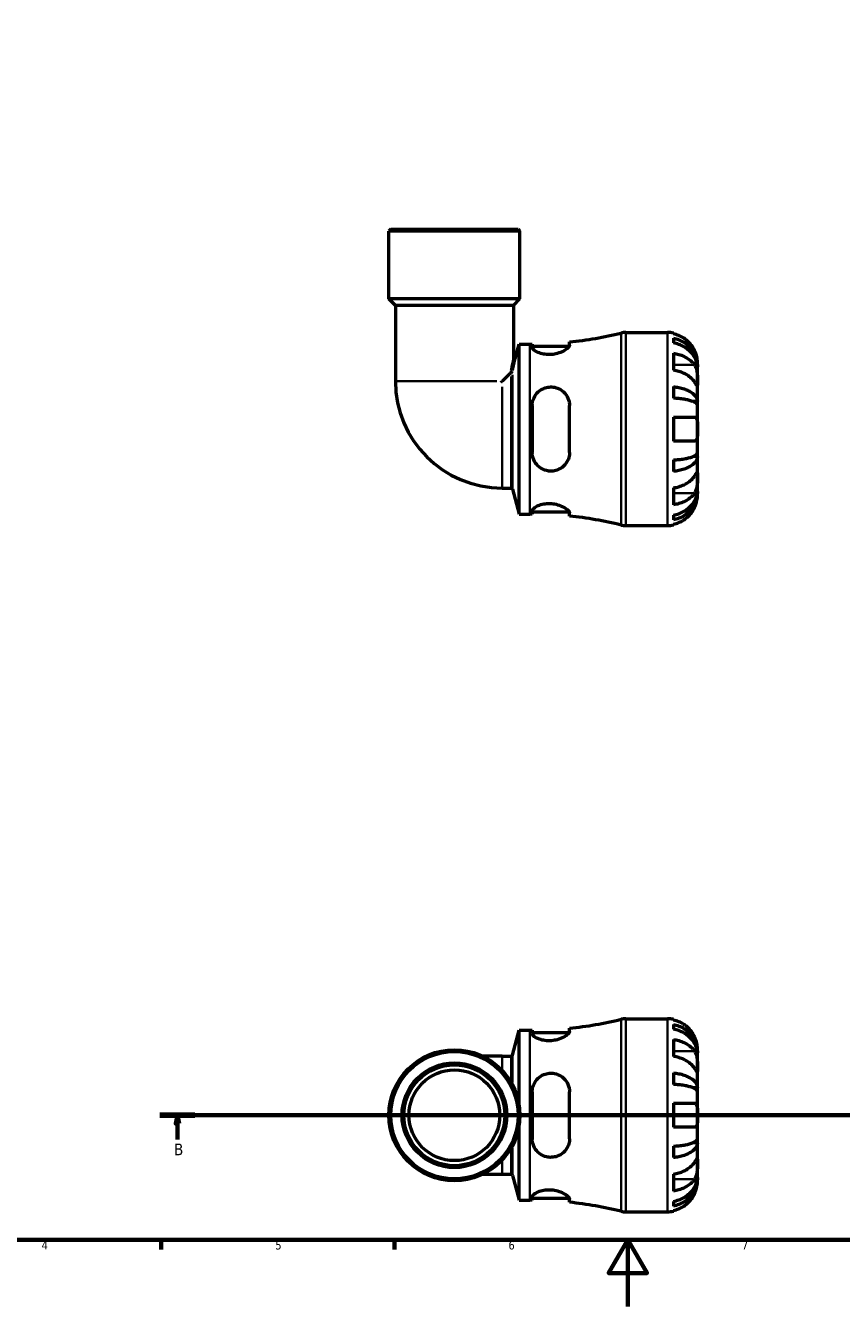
# Model space of a CAD drawing. Header units: millimetres. Extents: x 0 to 905, y 0 to 769.
# Tile 2 of 5: x 240 to 485, y 0 to 385. Entities that reach past the tile are written whole.
import ezdxf

# ---------------------------------------------------------------- set-up
doc = ezdxf.new("R2010")
doc.units = ezdxf.units.MM
doc.linetypes.add('CHAIN', pattern=[0.7087, 0.4724, -0.0591, 0.1181, -0.0591])
for name, color, linetype, lineweight in [('Border (ISO)', 7, 'Continuous', 70), ('Section Line (ISO)', 7, 'CHAIN', 70), ('Visible (ISO)', 7, 'Continuous', 50), ('Visible Narrow (ISO)', 7, 'Continuous', 35)]:
    doc.layers.add(name, color=color, linetype=linetype, lineweight=lineweight)
doc.styles.add('Label Text (ISO)', font='tahoma.ttf')
doc.styles.add('Note Text (ISO)', font='tahoma.ttf')

# ---------------------------------------------------------------- blocks, each defined once
blk = doc.blocks.new('Borders Default Border')
at = {"layer": 'Border (ISO)'}
for p, q in [((280.33, 20), (280.33, 17.1)), ((350.42, 20), (350.42, 17.1))]:
    blk.add_line(p, q, dxfattribs=at)
at = {"layer": 'Border (ISO)', "flags": 128}
for points in [[(20, 20), (20, 574), (821, 574), (821, 20), (20, 20)], [(420.5, 0), (420.5, 20), (414.73, 10), (426.27, 10), (420.5, 20)]]:
    blk.add_lwpolyline(points, dxfattribs=at)
at = {"layer": 'Border (ISO)', "color": 232, "true_color": 0xca0064, "char_height": 2.5, "attachment_point": 7, "style": 'Note Text (ISO)'}
for s, insert in [('4', (244.42, 17.1)), ('5', (314.64, 17.05)), ('6', (384.66, 17.05)), ('7', (454.77, 17.1))]:
    blk.add_mtext(s, dxfattribs=dict(at, insert=insert))
blk = doc.blocks.new('2dTransSection0')
at = {"layer": 'Section Line (ISO)', "linetype": 'CHAIN'}
blk.add_line((279.98, 57.4), (629.12, 57.4), dxfattribs=at)
at = {"layer": 'Section Line (ISO)', "linetype": 'Continuous', "lineweight": 140}
for p, q in [((279.98, 57.4), (290.5, 57.4)), ((618.59, 57.4), (629.12, 57.4))]:
    blk.add_line(p, q, dxfattribs=at)
at = {"layer": 'Section Line (ISO)', "linetype": 'Continuous'}
for p, q in [((285.24, 57.4), (284.74, 54.9)), ((284.74, 54.9), (285.74, 54.9)), ((285.24, 54.9), (285.24, 57.4)), ((285.74, 54.9), (285.24, 57.4)), ((285.24, 50.14), (285.24, 54.9)), ((623.86, 57.4), (623.36, 54.9)), ((623.36, 54.9), (624.36, 54.9)), ((623.86, 54.9), (623.86, 57.4)), ((624.36, 54.9), (623.86, 57.4)), ((623.86, 50.14), (623.86, 54.9))]:
    blk.add_line(p, q, dxfattribs=at)
at = {"layer": 'Section Line (ISO)', "linetype": 'Continuous', "flags": 128}
for points in [[(285.74, 54.9), (285.24, 57.4), (284.74, 54.9), (285.74, 54.9)], [(624.36, 54.9), (623.86, 57.4), (623.36, 54.9), (624.36, 54.9)]]:
    blk.add_lwpolyline(points, dxfattribs=at)
at = {"layer": 'Section Line (ISO)'}
for points in [[(285.74, 54.9), (285.24, 57.4), (284.74, 54.9), (285.74, 54.9)], [(624.36, 54.9), (623.86, 57.4), (623.36, 54.9), (624.36, 54.9)]]:
    blk.add_solid(points, dxfattribs=at)
at = {"layer": 'Section Line (ISO)', "char_height": 3.5, "attachment_point": 7, "style": 'Label Text (ISO)'}
for insert in [(284.17, 45.4), (622.79, 45.4)]:
    blk.add_mtext('B', dxfattribs=dict(at, insert=insert))

msp = doc.modelspace()

# ---------------------------------------------------------------- linework, layer by layer
at = {"layer": 'Visible (ISO)'}
for p, q in [((349.303, 323.491), (348.723, 322.911)), ((349.303, 323.491), (387.521, 323.491)), ((387.521, 323.491), (388.101, 322.911)), ((388.101, 322.911), (348.723, 322.911)), ((348.723, 302.591), (348.723, 322.911)), ((388.101, 302.591), (388.101, 322.911)), ((388.101, 302.591), (348.723, 302.591)), ((350.691, 300.622), (348.723, 302.591)), ((350.691, 300.622), (350.691, 277.873)), ((386.132, 300.622), (350.691, 300.622)), ((386.132, 300.622), (388.101, 302.591)), ((386.132, 300.622), (386.132, 284.684)), ((419.861, 292.491), (432.412, 292.491)), ((386.702, 284.609), (387.882, 289.011)), ((387.882, 237.971), (387.882, 289.011)), ((387.882, 289.011), (391.062, 289.011)), ((391.802, 289.014), (391.802, 288.024)), ((403.002, 288.666), (403.002, 289.632)), ((434.212, 292.309), (434.212, 292.084)), ((434.212, 290.776), (434.212, 289.343)), ((391.802, 288.371), (402.92, 288.371)), ((434.212, 286.255), (434.212, 281.164)), ((441.412, 282.204), (441.394, 282.204)), ((441.412, 282.204), (441.412, 283.491)), ((441.412, 281.714), (441.412, 282.204)), ((441.412, 277.633), (441.412, 281.714)), ((441.412, 271.732), (441.412, 277.633)), ((434.212, 276.226), (434.212, 272.767)), ((391.802, 270.531), (391.802, 256.451)), ((403.002, 256.451), (403.002, 270.531)), ((441.412, 271.732), (440.086, 271.732)), ((441.412, 270.55), (441.412, 271.732)), ((441.412, 263.491), (441.412, 270.55)), ((434.212, 267.091), (434.212, 259.891)), ((441.412, 256.433), (441.412, 263.491)), ((434.212, 254.216), (434.212, 250.757)), ((441.412, 255.25), (440.086, 255.25)), ((441.412, 255.25), (441.412, 256.433)), ((441.412, 249.349), (441.412, 255.25)), ((441.412, 245.268), (441.412, 249.349)), ((382.794, 245.771), (385.436, 245.771)), ((385.884, 245.427), (387.882, 237.971)), ((434.212, 245.819), (434.212, 240.728)), ((441.412, 244.778), (441.394, 244.778)), ((441.412, 244.778), (441.412, 245.268)), ((441.412, 243.491), (441.412, 244.778)), ((391.802, 238.959), (391.802, 237.969)), ((391.802, 238.611), (402.92, 238.611)), ((387.882, 237.971), (391.062, 237.971)), ((403.002, 237.35), (403.002, 238.316)), ((434.212, 237.639), (434.212, 236.207)), ((434.212, 234.899), (434.212, 234.673)), ((419.861, 234.491), (432.412, 234.491)), ((419.861, 86.401), (432.412, 86.401)), ((434.212, 86.219), (434.212, 85.993)), ((434.212, 84.686), (434.212, 83.253)), ((385.884, 75.465), (387.882, 82.921)), ((387.882, 60.33), (387.882, 82.921)), ((387.882, 82.921), (391.062, 82.921)), ((391.802, 82.923), (391.802, 81.933)), ((391.802, 82.281), (402.92, 82.281)), ((403.002, 82.576), (403.002, 83.542)), ((434.212, 80.164), (434.212, 75.073)), ((441.412, 76.114), (441.412, 77.401)), ((382.794, 75.121), (376.994, 75.121)), ((382.794, 75.121), (385.436, 75.121)), ((441.412, 76.114), (441.394, 76.114)), ((441.412, 75.624), (441.412, 76.114)), ((441.412, 71.543), (441.412, 75.624)), ((434.212, 70.136), (434.212, 66.676)), ((441.412, 65.642), (441.412, 71.543)), ((441.412, 65.642), (440.086, 65.642)), ((441.412, 64.459), (441.412, 65.642)), ((391.802, 64.441), (391.802, 50.361)), ((403.002, 50.361), (403.002, 64.441)), ((441.412, 57.401), (441.412, 64.459)), ((434.212, 61.001), (434.212, 53.801)), ((387.882, 31.881), (387.882, 54.471)), ((441.412, 50.342), (441.412, 57.401)), ((441.412, 49.16), (441.412, 50.342)), ((434.212, 48.126), (434.212, 44.666)), ((441.412, 49.16), (440.086, 49.16)), ((441.412, 43.259), (441.412, 49.16)), ((441.412, 39.178), (441.412, 43.259)), ((376.994, 39.681), (382.794, 39.681)), ((382.794, 39.681), (385.436, 39.681)), ((385.884, 39.337), (387.882, 31.881)), ((434.212, 39.729), (434.212, 34.637)), ((441.412, 38.688), (441.394, 38.688)), ((441.412, 38.688), (441.412, 39.178)), ((441.412, 37.401), (441.412, 38.688)), ((387.882, 31.881), (391.062, 31.881)), ((391.802, 32.869), (391.802, 31.879)), ((391.802, 32.521), (402.92, 32.521)), ((403.002, 31.26), (403.002, 32.226)), ((434.212, 31.549), (434.212, 30.116)), ((419.861, 28.401), (432.412, 28.401)), ((434.212, 28.809), (434.212, 28.583))]:
    msp.add_line(p, q, dxfattribs=at)
for radius in [19.689, 19.109, 15.726, 15.146, 13.631]:
    msp.add_circle((368.412, 57.401), radius, dxfattribs=at)
for centre, radius, start, end in [((419.861, 286.691), 5.8, 90, 103.77987), ((432.412, 283.491), 9, 78.46304, 90), ((391.062, 404.12), 115.109, 270, 270.36834), ((391.062, 404.12), 115.109, 275.95387, 283.77987), ((386.422, 284.684), 0.29, 180, 345), ((382.794, 277.873), 32.102, 180, 270), ((385.436, 245.307), 0.464, 15, 90), ((391.062, 122.862), 115.109, 89.63166, 90), ((391.062, 122.862), 115.109, 76.22013, 84.04613), ((419.861, 240.291), 5.8, 256.22013, 270), ((432.412, 243.491), 9, 270, 281.53696), ((391.062, 198.03), 115.109, 275.95387, 283.77987), ((419.861, 80.601), 5.8, 90, 103.77987), ((432.412, 77.401), 9, 78.46304, 90), ((391.062, 198.03), 115.109, 270, 270.36834), ((385.436, 75.585), 0.464, 270, 345), ((385.436, 39.217), 0.464, 15, 90), ((391.062, -83.228), 115.109, 89.63166, 90), ((391.062, -83.228), 115.109, 76.22013, 84.04613), ((419.861, 34.201), 5.8, 256.22013, 270), ((432.412, 37.401), 9, 270, 281.53696)]:
    msp.add_arc(centre, radius, start, end, dxfattribs=at)
for points, knots in [([(403.002, 288.666), (403.002, 288.599), (402.986, 288.526), (402.881, 288.263), (402.721, 288.053), (402.169, 287.533), (401.717, 287.214), (400.626, 286.637), (399.998, 286.376), (398.767, 286.036), (398.202, 285.93), (397.089, 285.832), (396.557, 285.833), (395.445, 285.933), (394.887, 286.045), (393.761, 286.382), (393.232, 286.622), (392.377, 287.142), (392.068, 287.422), (391.84, 287.799), (391.802, 287.916), (391.802, 288.024)], [-1.9511507, -1.9511507, -1.9511507, -1.9511507, -1.8755454, -1.8755454, -1.6942866, -1.6942866, -1.4507698, -1.4507698, -1.2196499, -1.2196499, -1.0440134, -1.0440134, -0.8830857, -0.8830857, -0.6976371, -0.6976371, -0.4683893, -0.4683893, -0.2241882, -0.2241882, -0.1063204, -0.1063204, -0.1063204, -0.1063204]), ([(440.536, 287.091), (440.353, 287.479), (440.134, 287.872), (439.548, 288.753), (439.156, 289.226), (438.37, 290.017), (437.903, 290.408), (436.896, 291.084), (436.357, 291.368), (435.347, 291.788), (434.786, 291.966), (434.212, 292.084)], [4.42788405, 4.42788405, 4.42788405, 4.42788405, 4.5512464, 4.5512464, 4.71913293, 4.71913293, 4.88586959, 4.88586959, 5.05260626, 5.05260626, 5.21400469, 5.21400469, 5.21400469, 5.21400469]), ([(434.212, 290.776), (434.789, 290.662), (435.353, 290.49), (436.365, 290.083), (436.904, 289.809), (437.911, 289.156), (438.378, 288.778), (439.164, 288.016), (439.555, 287.562), (440.228, 286.583), (440.511, 286.059), (440.938, 285.061), (441.12, 284.494), (441.357, 283.337), (441.412, 282.746), (441.412, 282.204)], [0.1707461, 0.1707461, 0.1707461, 0.1707461, 0.33284, 0.33284, 0.4994944, 0.4994944, 0.6661487, 0.6661487, 0.8332087, 0.8332087, 1.0002688, 1.0002688, 1.1679728, 1.1679728, 1.3356767, 1.3356767, 1.3356767, 1.3356767]), ([(441.412, 281.714), (441.412, 282.196), (441.357, 282.722), (441.12, 283.753), (440.938, 284.257), (440.511, 285.146), (440.228, 285.612), (439.555, 286.482), (439.164, 286.887), (438.378, 287.565), (437.911, 287.902), (436.904, 288.482), (436.365, 288.726), (435.353, 289.088), (434.789, 289.241), (434.212, 289.343)], [4.0142509, 4.0142509, 4.0142509, 4.0142509, 4.1819549, 4.1819549, 4.3496588, 4.3496588, 4.5167189, 4.5167189, 4.6837789, 4.6837789, 4.8504333, 4.8504333, 5.0170876, 5.0170876, 5.1791816, 5.1791816, 5.1791816, 5.1791816]), ([(434.212, 286.255), (434.786, 286.171), (435.347, 286.046), (436.357, 285.749), (436.896, 285.548), (437.903, 285.07), (438.37, 284.793), (439.156, 284.234), (439.548, 283.9), (440.134, 283.276), (440.353, 282.999), (440.536, 282.725)], [0.17075309, 0.17075309, 0.17075309, 0.17075309, 0.33215152, 0.33215152, 0.49888818, 0.49888818, 0.66562485, 0.66562485, 0.83351137, 0.83351137, 0.95687373, 0.95687373, 0.95687373, 0.95687373]), ([(441.412, 283.491), (441.412, 283.491), (441.412, 283.527), (441.41, 283.675), (441.407, 283.794), (441.38, 284.178), (441.349, 284.479), (441.235, 285.081), (441.173, 285.347), (441.04, 285.807), (440.981, 285.99), (440.854, 286.344), (440.788, 286.515), (440.66, 286.821), (440.599, 286.957), (440.536, 287.091)], [0, 0, 0, 0, 0.08783311, 0.08783311, 0.18435408, 0.18435408, 0.32279749, 0.32279749, 0.41754463, 0.41754463, 0.47774931, 0.47774931, 0.53276241, 0.53276241, 0.57681269, 0.57681269, 0.57681269, 0.57681269]), ([(440.536, 277.633), (440.353, 277.908), (440.134, 278.185), (439.548, 278.809), (439.156, 279.143), (438.37, 279.702), (437.903, 279.979), (436.896, 280.457), (436.357, 280.657), (435.347, 280.954), (434.786, 281.08), (434.212, 281.164)], [4.42788405, 4.42788405, 4.42788405, 4.42788405, 4.5512464, 4.5512464, 4.71913293, 4.71913293, 4.88586959, 4.88586959, 5.05260626, 5.05260626, 5.21400469, 5.21400469, 5.21400469, 5.21400469]), ([(440.536, 282.725), (440.595, 282.636), (440.651, 282.542), (440.802, 282.264), (440.889, 282.07), (441.045, 281.643), (441.113, 281.411), (441.246, 280.831), (441.3, 280.478), (441.382, 279.672), (441.399, 279.227), (441.414, 278.37), (441.412, 277.97), (441.412, 277.633)], [-0.58004807, -0.58004807, -0.58004807, -0.58004807, -0.5384523, -0.5384523, -0.46383793, -0.46383793, -0.3862639, -0.3862639, -0.27840269, -0.27840269, -0.14277912, -0.14277912, 0, 0, 0, 0]), ([(382.794, 277.642), (382.793, 277.642), (382.793, 277.642), (382.757, 277.648), (382.723, 277.661), (382.663, 277.698), (382.637, 277.721), (382.602, 277.766), (382.591, 277.786), (382.573, 277.827), (382.566, 277.849), (382.562, 277.872), (382.562, 277.873), (382.562, 277.873)], [-0.000167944, -0.000167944, -0.000167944, -0.000167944, 0, 0, 0.010979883, 0.010979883, 0.021309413, 0.021309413, 0.028136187, 0.028136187, 0.035090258, 0.035090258, 0.035258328, 0.035258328, 0.035258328, 0.035258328]), ([(441.412, 277.633), (441.412, 277.45), (441.412, 277.287), (441.41, 276.998), (441.409, 276.876), (441.393, 276.655), (441.376, 276.586), (441.299, 276.574), (441.244, 276.624), (441.107, 276.795), (441.039, 276.89), (440.881, 277.117), (440.793, 277.248), (440.645, 277.47), (440.591, 277.55), (440.536, 277.633)], [0, 0, 0, 0, 0.07774953, 0.07774953, 0.16081914, 0.16081914, 0.27783798, 0.27783798, 0.3882896, 0.3882896, 0.46542959, 0.46542959, 0.54035429, 0.54035429, 0.57953204, 0.57953204, 0.57953204, 0.57953204]), ([(391.802, 270.531), (391.802, 270.754), (391.815, 270.976), (391.912, 271.79), (392.078, 272.365), (392.629, 273.546), (393.053, 274.132), (394.067, 275.08), (394.642, 275.453), (395.789, 275.922), (396.328, 276.055), (397.424, 276.158), (397.964, 276.129), (399.133, 275.897), (399.735, 275.661), (400.954, 274.932), (401.53, 274.393), (402.405, 273.154), (402.713, 272.461), (402.959, 271.331), (403.002, 270.933), (403.002, 270.531)], [-1.934956, -1.934956, -1.934956, -1.934956, -1.8653203, -1.8653203, -1.6771695, -1.6771695, -1.4504397, -1.4504397, -1.2398118, -1.2398118, -1.07249, -1.07249, -0.9087579, -0.9087579, -0.7084956, -0.7084956, -0.4577965, -0.4577965, -0.216738, -0.216738, -0.0909004, -0.0909004, -0.0909004, -0.0909004]), ([(434.212, 276.226), (434.789, 276.166), (435.353, 276.076), (436.365, 275.863), (436.904, 275.719), (437.911, 275.377), (438.378, 275.179), (439.164, 274.779), (439.555, 274.541), (440.228, 274.028), (440.511, 273.753), (440.938, 273.23), (441.12, 272.933), (441.357, 272.326), (441.412, 272.016), (441.412, 271.732)], [0.1707461, 0.1707461, 0.1707461, 0.1707461, 0.33284, 0.33284, 0.4994944, 0.4994944, 0.6661487, 0.6661487, 0.8332087, 0.8332087, 1.0002688, 1.0002688, 1.1679728, 1.1679728, 1.3356767, 1.3356767, 1.3356767, 1.3356767]), ([(441.412, 270.55), (441.412, 270.69), (441.357, 270.843), (441.12, 271.142), (440.938, 271.289), (440.511, 271.547), (440.228, 271.682), (439.555, 271.935), (439.164, 272.053), (438.378, 272.25), (437.911, 272.348), (436.904, 272.516), (436.365, 272.587), (435.353, 272.692), (434.789, 272.737), (434.212, 272.767)], [4.0142509, 4.0142509, 4.0142509, 4.0142509, 4.1819549, 4.1819549, 4.3496588, 4.3496588, 4.5167189, 4.5167189, 4.6837789, 4.6837789, 4.8504333, 4.8504333, 5.0170876, 5.0170876, 5.1791816, 5.1791816, 5.1791816, 5.1791816]), ([(434.212, 267.091), (434.786, 267.091), (435.347, 267.091), (436.357, 267.091), (436.896, 267.091), (437.903, 267.091), (438.37, 267.091), (439.156, 267.091), (439.548, 267.091), (440.134, 267.091), (440.353, 267.091), (440.536, 267.091)], [0.17075309, 0.17075309, 0.17075309, 0.17075309, 0.33215152, 0.33215152, 0.49888818, 0.49888818, 0.66562485, 0.66562485, 0.83351137, 0.83351137, 0.95687373, 0.95687373, 0.95687373, 0.95687373]), ([(440.536, 267.091), (440.603, 267.091), (440.667, 267.083), (440.817, 267.039), (440.898, 266.994), (441.047, 266.856), (441.112, 266.761), (441.246, 266.47), (441.3, 266.252), (441.382, 265.67), (441.399, 265.292), (441.414, 264.437), (441.412, 263.967), (441.412, 263.491)], [-0.57647647, -0.57647647, -0.57647647, -0.57647647, -0.52968676, -0.52968676, -0.46054026, -0.46054026, -0.38562403, -0.38562403, -0.27730827, -0.27730827, -0.14258086, -0.14258086, 0, 0, 0, 0]), ([(441.412, 263.491), (441.412, 263.211), (441.412, 262.932), (441.41, 262.363), (441.407, 262.078), (441.385, 261.4), (441.357, 261.038), (441.25, 260.535), (441.19, 260.365), (441.051, 260.134), (440.982, 260.057), (440.823, 259.945), (440.732, 259.911), (440.601, 259.893), (440.569, 259.891), (440.536, 259.891)], [-2.49913258, -2.49913258, -2.49913258, -2.49913258, -2.41505436, -2.41505436, -2.32384732, -2.32384732, -2.1841143, -2.1841143, -2.08674766, -2.08674766, -2.01440674, -2.01440674, -1.93994266, -1.93994266, -1.91637503, -1.91637503, -1.91637503, -1.91637503]), ([(440.536, 259.891), (440.353, 259.891), (440.134, 259.891), (439.548, 259.891), (439.156, 259.891), (438.37, 259.891), (437.903, 259.891), (436.896, 259.891), (436.357, 259.891), (435.347, 259.891), (434.786, 259.891), (434.212, 259.891)], [4.42788405, 4.42788405, 4.42788405, 4.42788405, 4.5512464, 4.5512464, 4.71913293, 4.71913293, 4.88586959, 4.88586959, 5.05260626, 5.05260626, 5.21400469, 5.21400469, 5.21400469, 5.21400469]), ([(403.002, 256.451), (403.002, 256.209), (402.986, 255.969), (402.881, 255.161), (402.721, 254.612), (402.169, 253.417), (401.717, 252.803), (400.626, 251.817), (399.998, 251.434), (398.767, 250.991), (398.202, 250.878), (397.089, 250.835), (396.557, 250.89), (395.445, 251.169), (394.887, 251.412), (393.761, 252.133), (393.232, 252.645), (392.377, 253.863), (392.068, 254.578), (391.84, 255.702), (391.802, 256.075), (391.802, 256.451)], [-1.9511507, -1.9511507, -1.9511507, -1.9511507, -1.8755454, -1.8755454, -1.6942866, -1.6942866, -1.4507698, -1.4507698, -1.2196499, -1.2196499, -1.0440134, -1.0440134, -0.8830857, -0.8830857, -0.6976371, -0.6976371, -0.4683893, -0.4683893, -0.2241882, -0.2241882, -0.1063204, -0.1063204, -0.1063204, -0.1063204]), ([(434.212, 254.216), (434.789, 254.246), (435.353, 254.29), (436.365, 254.395), (436.904, 254.466), (437.911, 254.635), (438.378, 254.733), (439.164, 254.93), (439.555, 255.047), (440.228, 255.3), (440.511, 255.436), (440.938, 255.694), (441.12, 255.841), (441.357, 256.14), (441.412, 256.293), (441.412, 256.433)], [0.1707461, 0.1707461, 0.1707461, 0.1707461, 0.33284, 0.33284, 0.4994944, 0.4994944, 0.6661487, 0.6661487, 0.8332087, 0.8332087, 1.0002688, 1.0002688, 1.1679728, 1.1679728, 1.3356767, 1.3356767, 1.3356767, 1.3356767]), ([(441.412, 255.25), (441.412, 254.967), (441.357, 254.657), (441.12, 254.05), (440.938, 253.753), (440.511, 253.229), (440.228, 252.955), (439.555, 252.442), (439.164, 252.204), (438.378, 251.804), (437.911, 251.606), (436.904, 251.264), (436.365, 251.12), (435.353, 250.907), (434.789, 250.817), (434.212, 250.757)], [4.0142509, 4.0142509, 4.0142509, 4.0142509, 4.1819549, 4.1819549, 4.3496588, 4.3496588, 4.5167189, 4.5167189, 4.6837789, 4.6837789, 4.8504333, 4.8504333, 5.0170876, 5.0170876, 5.1791816, 5.1791816, 5.1791816, 5.1791816]), ([(440.536, 249.349), (440.595, 249.438), (440.651, 249.523), (440.802, 249.747), (440.889, 249.876), (441.045, 250.102), (441.113, 250.196), (441.246, 250.361), (441.3, 250.409), (441.382, 250.396), (441.399, 250.305), (441.414, 249.952), (441.412, 249.686), (441.412, 249.349)], [-0.58004807, -0.58004807, -0.58004807, -0.58004807, -0.5384523, -0.5384523, -0.46383793, -0.46383793, -0.3862639, -0.3862639, -0.27840269, -0.27840269, -0.14277912, -0.14277912, 0, 0, 0, 0]), ([(434.212, 245.819), (434.786, 245.903), (435.347, 246.028), (436.357, 246.325), (436.896, 246.526), (437.903, 247.004), (438.37, 247.281), (439.156, 247.84), (439.548, 248.174), (440.134, 248.797), (440.353, 249.075), (440.536, 249.349)], [0.17075309, 0.17075309, 0.17075309, 0.17075309, 0.33215152, 0.33215152, 0.49888818, 0.49888818, 0.66562485, 0.66562485, 0.83351137, 0.83351137, 0.95687373, 0.95687373, 0.95687373, 0.95687373]), ([(441.412, 249.349), (441.412, 249.166), (441.412, 248.963), (441.41, 248.512), (441.409, 248.263), (441.393, 247.634), (441.376, 247.249), (441.299, 246.495), (441.244, 246.134), (441.107, 245.549), (441.039, 245.32), (440.881, 244.895), (440.793, 244.701), (440.645, 244.43), (440.591, 244.341), (440.536, 244.258)], [0, 0, 0, 0, 0.07774953, 0.07774953, 0.16081914, 0.16081914, 0.27783798, 0.27783798, 0.3882896, 0.3882896, 0.46542959, 0.46542959, 0.54035429, 0.54035429, 0.57953204, 0.57953204, 0.57953204, 0.57953204]), ([(434.212, 237.639), (434.789, 237.741), (435.353, 237.894), (436.365, 238.256), (436.904, 238.5), (437.911, 239.081), (438.378, 239.417), (439.164, 240.096), (439.555, 240.5), (440.228, 241.371), (440.511, 241.837), (440.938, 242.726), (441.12, 243.23), (441.357, 244.26), (441.412, 244.786), (441.412, 245.268)], [0.1707461, 0.1707461, 0.1707461, 0.1707461, 0.33284, 0.33284, 0.4994944, 0.4994944, 0.6661487, 0.6661487, 0.8332087, 0.8332087, 1.0002688, 1.0002688, 1.1679728, 1.1679728, 1.3356767, 1.3356767, 1.3356767, 1.3356767]), ([(441.412, 244.778), (441.412, 244.237), (441.357, 243.646), (441.12, 242.488), (440.938, 241.921), (440.511, 240.923), (440.228, 240.399), (439.555, 239.421), (439.164, 238.967), (438.378, 238.204), (437.911, 237.826), (436.904, 237.174), (436.365, 236.9), (435.353, 236.493), (434.789, 236.321), (434.212, 236.207)], [4.0142509, 4.0142509, 4.0142509, 4.0142509, 4.1819549, 4.1819549, 4.3496588, 4.3496588, 4.5167189, 4.5167189, 4.6837789, 4.6837789, 4.8504333, 4.8504333, 5.0170876, 5.0170876, 5.1791816, 5.1791816, 5.1791816, 5.1791816]), ([(440.536, 244.258), (440.353, 243.984), (440.134, 243.706), (439.548, 243.083), (439.156, 242.749), (438.37, 242.19), (437.903, 241.913), (436.896, 241.435), (436.357, 241.234), (435.347, 240.937), (434.786, 240.811), (434.212, 240.728)], [4.42788405, 4.42788405, 4.42788405, 4.42788405, 4.5512464, 4.5512464, 4.71913293, 4.71913293, 4.88586959, 4.88586959, 5.05260626, 5.05260626, 5.21400469, 5.21400469, 5.21400469, 5.21400469]), ([(440.536, 239.891), (440.603, 240.034), (440.667, 240.179), (440.817, 240.538), (440.898, 240.753), (441.047, 241.194), (441.112, 241.418), (441.246, 241.943), (441.3, 242.229), (441.382, 242.792), (441.399, 243.041), (441.414, 243.397), (441.412, 243.491), (441.412, 243.491)], [-0.57647647, -0.57647647, -0.57647647, -0.57647647, -0.52968676, -0.52968676, -0.46054026, -0.46054026, -0.38562403, -0.38562403, -0.27730827, -0.27730827, -0.14258086, -0.14258086, 0, 0, 0, 0]), ([(391.802, 238.959), (391.802, 239.023), (391.815, 239.09), (391.912, 239.347), (392.078, 239.552), (392.629, 240.014), (393.053, 240.271), (394.067, 240.706), (394.642, 240.885), (395.789, 241.093), (396.328, 241.142), (397.424, 241.136), (397.964, 241.083), (399.133, 240.867), (399.735, 240.686), (400.954, 240.201), (401.53, 239.881), (402.405, 239.258), (402.713, 238.956), (402.959, 238.555), (403.002, 238.429), (403.002, 238.316)], [-1.934956, -1.934956, -1.934956, -1.934956, -1.8653203, -1.8653203, -1.6771695, -1.6771695, -1.4504397, -1.4504397, -1.2398118, -1.2398118, -1.07249, -1.07249, -0.9087579, -0.9087579, -0.7084956, -0.7084956, -0.4577965, -0.4577965, -0.216738, -0.216738, -0.0909004, -0.0909004, -0.0909004, -0.0909004]), ([(434.212, 234.899), (434.786, 235.017), (435.347, 235.195), (436.357, 235.615), (436.896, 235.899), (437.903, 236.574), (438.37, 236.966), (439.156, 237.757), (439.548, 238.229), (440.134, 239.111), (440.353, 239.504), (440.536, 239.891)], [0.17075309, 0.17075309, 0.17075309, 0.17075309, 0.33215152, 0.33215152, 0.49888818, 0.49888818, 0.66562485, 0.66562485, 0.83351137, 0.83351137, 0.95687373, 0.95687373, 0.95687373, 0.95687373]), ([(440.536, 81.001), (440.353, 81.389), (440.134, 81.781), (439.548, 82.663), (439.156, 83.136), (438.37, 83.926), (437.903, 84.318), (436.896, 84.994), (436.357, 85.278), (435.347, 85.698), (434.786, 85.875), (434.212, 85.993)], [4.42788405, 4.42788405, 4.42788405, 4.42788405, 4.5512464, 4.5512464, 4.71913293, 4.71913293, 4.88586959, 4.88586959, 5.05260626, 5.05260626, 5.21400469, 5.21400469, 5.21400469, 5.21400469]), ([(434.212, 84.686), (434.789, 84.571), (435.353, 84.399), (436.365, 83.993), (436.904, 83.719), (437.911, 83.066), (438.378, 82.688), (439.164, 81.926), (439.555, 81.471), (440.228, 80.493), (440.511, 79.969), (440.938, 78.971), (441.12, 78.404), (441.357, 77.246), (441.412, 76.655), (441.412, 76.114)], [0.1707461, 0.1707461, 0.1707461, 0.1707461, 0.33284, 0.33284, 0.4994944, 0.4994944, 0.6661487, 0.6661487, 0.8332087, 0.8332087, 1.0002688, 1.0002688, 1.1679728, 1.1679728, 1.3356767, 1.3356767, 1.3356767, 1.3356767]), ([(403.002, 82.576), (403.002, 82.508), (402.986, 82.436), (402.881, 82.173), (402.721, 81.963), (402.169, 81.443), (401.717, 81.124), (400.626, 80.546), (399.998, 80.286), (398.767, 79.945), (398.202, 79.839), (397.089, 79.742), (396.557, 79.743), (395.445, 79.843), (394.887, 79.955), (393.761, 80.291), (393.232, 80.532), (392.377, 81.052), (392.068, 81.332), (391.84, 81.709), (391.802, 81.825), (391.802, 81.933)], [-1.9511507, -1.9511507, -1.9511507, -1.9511507, -1.8755454, -1.8755454, -1.6942866, -1.6942866, -1.4507698, -1.4507698, -1.2196499, -1.2196499, -1.0440134, -1.0440134, -0.8830857, -0.8830857, -0.6976371, -0.6976371, -0.4683893, -0.4683893, -0.2241882, -0.2241882, -0.1063204, -0.1063204, -0.1063204, -0.1063204]), ([(441.412, 75.624), (441.412, 76.106), (441.357, 76.632), (441.12, 77.662), (440.938, 78.167), (440.511, 79.055), (440.228, 79.521), (439.555, 80.392), (439.164, 80.796), (438.378, 81.475), (437.911, 81.811), (436.904, 82.392), (436.365, 82.636), (435.353, 82.998), (434.789, 83.151), (434.212, 83.253)], [4.0142509, 4.0142509, 4.0142509, 4.0142509, 4.1819549, 4.1819549, 4.3496588, 4.3496588, 4.5167189, 4.5167189, 4.6837789, 4.6837789, 4.8504333, 4.8504333, 5.0170876, 5.0170876, 5.1791816, 5.1791816, 5.1791816, 5.1791816]), ([(441.412, 77.401), (441.412, 77.401), (441.412, 77.434), (441.41, 77.569), (441.407, 77.676), (441.385, 78.034), (441.357, 78.327), (441.25, 78.922), (441.19, 79.189), (441.051, 79.681), (440.982, 79.897), (440.823, 80.34), (440.732, 80.566), (440.601, 80.86), (440.569, 80.931), (440.536, 81.001)], [-2.49913258, -2.49913258, -2.49913258, -2.49913258, -2.41505436, -2.41505436, -2.32384732, -2.32384732, -2.1841143, -2.1841143, -2.08674766, -2.08674766, -2.01440674, -2.01440674, -1.93994266, -1.93994266, -1.91637503, -1.91637503, -1.91637503, -1.91637503]), ([(434.212, 80.164), (434.786, 80.081), (435.347, 79.955), (436.357, 79.658), (436.896, 79.457), (437.903, 78.98), (438.37, 78.703), (439.156, 78.144), (439.548, 77.81), (440.134, 77.186), (440.353, 76.908), (440.536, 76.634)], [0.17075309, 0.17075309, 0.17075309, 0.17075309, 0.33215152, 0.33215152, 0.49888818, 0.49888818, 0.66562485, 0.66562485, 0.83351137, 0.83351137, 0.95687373, 0.95687373, 0.95687373, 0.95687373]), ([(440.536, 71.543), (440.353, 71.817), (440.134, 72.095), (439.548, 72.718), (439.156, 73.052), (438.37, 73.612), (437.903, 73.889), (436.896, 74.366), (436.357, 74.567), (435.347, 74.864), (434.786, 74.99), (434.212, 75.073)], [4.42788405, 4.42788405, 4.42788405, 4.42788405, 4.5512464, 4.5512464, 4.71913293, 4.71913293, 4.88586959, 4.88586959, 5.05260626, 5.05260626, 5.21400469, 5.21400469, 5.21400469, 5.21400469]), ([(440.536, 76.634), (440.595, 76.546), (440.651, 76.452), (440.802, 76.174), (440.889, 75.979), (441.045, 75.552), (441.113, 75.321), (441.246, 74.741), (441.3, 74.388), (441.382, 73.582), (441.399, 73.136), (441.414, 72.279), (441.412, 71.88), (441.412, 71.543)], [-0.58004807, -0.58004807, -0.58004807, -0.58004807, -0.5384523, -0.5384523, -0.46383793, -0.46383793, -0.3862639, -0.3862639, -0.27840269, -0.27840269, -0.14277912, -0.14277912, 0, 0, 0, 0]), ([(391.802, 64.441), (391.802, 64.663), (391.815, 64.885), (391.912, 65.7), (392.078, 66.275), (392.629, 67.456), (393.053, 68.041), (394.067, 68.99), (394.642, 69.363), (395.789, 69.832), (396.328, 69.965), (397.424, 70.067), (397.964, 70.038), (399.133, 69.807), (399.735, 69.57), (400.954, 68.842), (401.53, 68.303), (402.405, 67.064), (402.713, 66.37), (402.959, 65.241), (403.002, 64.843), (403.002, 64.441)], [-1.934956, -1.934956, -1.934956, -1.934956, -1.8653203, -1.8653203, -1.6771695, -1.6771695, -1.4504397, -1.4504397, -1.2398118, -1.2398118, -1.07249, -1.07249, -0.9087579, -0.9087579, -0.7084956, -0.7084956, -0.4577965, -0.4577965, -0.216738, -0.216738, -0.0909004, -0.0909004, -0.0909004, -0.0909004]), ([(434.212, 70.136), (434.789, 70.076), (435.353, 69.985), (436.365, 69.772), (436.904, 69.629), (437.911, 69.287), (438.378, 69.088), (439.164, 68.689), (439.555, 68.451), (440.228, 67.938), (440.511, 67.663), (440.938, 67.14), (441.12, 66.843), (441.357, 66.236), (441.412, 65.926), (441.412, 65.642)], [0.1707461, 0.1707461, 0.1707461, 0.1707461, 0.33284, 0.33284, 0.4994944, 0.4994944, 0.6661487, 0.6661487, 0.8332087, 0.8332087, 1.0002688, 1.0002688, 1.1679728, 1.1679728, 1.3356767, 1.3356767, 1.3356767, 1.3356767]), ([(441.412, 71.543), (441.412, 71.36), (441.412, 71.197), (441.41, 70.908), (441.409, 70.786), (441.393, 70.564), (441.376, 70.495), (441.299, 70.483), (441.244, 70.533), (441.107, 70.705), (441.039, 70.8), (440.881, 71.027), (440.793, 71.158), (440.645, 71.38), (440.591, 71.46), (440.536, 71.543)], [0, 0, 0, 0, 0.07774953, 0.07774953, 0.16081914, 0.16081914, 0.27783798, 0.27783798, 0.3882896, 0.3882896, 0.46542959, 0.46542959, 0.54035429, 0.54035429, 0.57953204, 0.57953204, 0.57953204, 0.57953204]), ([(441.412, 64.459), (441.412, 64.599), (441.357, 64.752), (441.12, 65.052), (440.938, 65.198), (440.511, 65.456), (440.228, 65.592), (439.555, 65.845), (439.164, 65.962), (438.378, 66.16), (437.911, 66.257), (436.904, 66.426), (436.365, 66.497), (435.353, 66.602), (434.789, 66.647), (434.212, 66.676)], [4.0142509, 4.0142509, 4.0142509, 4.0142509, 4.1819549, 4.1819549, 4.3496588, 4.3496588, 4.5167189, 4.5167189, 4.6837789, 4.6837789, 4.8504333, 4.8504333, 5.0170876, 5.0170876, 5.1791816, 5.1791816, 5.1791816, 5.1791816]), ([(434.212, 61.001), (434.786, 61.001), (435.347, 61.001), (436.357, 61.001), (436.896, 61.001), (437.903, 61.001), (438.37, 61.001), (439.156, 61.001), (439.548, 61.001), (440.134, 61.001), (440.353, 61.001), (440.536, 61.001)], [0.17075309, 0.17075309, 0.17075309, 0.17075309, 0.33215152, 0.33215152, 0.49888818, 0.49888818, 0.66562485, 0.66562485, 0.83351137, 0.83351137, 0.95687373, 0.95687373, 0.95687373, 0.95687373]), ([(440.536, 61.001), (440.538, 61.001), (440.539, 61.001), (440.63, 61), (440.713, 60.985), (440.857, 60.926), (440.918, 60.885), (441.043, 60.768), (441.102, 60.684), (441.241, 60.403), (441.3, 60.171), (441.382, 59.571), (441.399, 59.197), (441.414, 58.348), (441.412, 57.877), (441.412, 57.401)], [-0.58332629, -0.58332629, -0.58332629, -0.58332629, -0.58206847, -0.58206847, -0.51861604, -0.51861604, -0.4628074, -0.4628074, -0.39473272, -0.39473272, -0.27692423, -0.27692423, -0.14288351, -0.14288351, 0, 0, 0, 0]), ([(441.412, 57.401), (441.412, 57.108), (441.412, 56.817), (441.41, 56.22), (441.407, 55.92), (441.38, 55.236), (441.349, 54.882), (441.235, 54.398), (441.173, 54.237), (441.04, 54.032), (440.981, 53.968), (440.854, 53.875), (440.788, 53.843), (440.66, 53.808), (440.599, 53.801), (440.536, 53.801)], [0, 0, 0, 0, 0.08783311, 0.08783311, 0.18435408, 0.18435408, 0.32279749, 0.32279749, 0.41754463, 0.41754463, 0.47774931, 0.47774931, 0.53276241, 0.53276241, 0.57681269, 0.57681269, 0.57681269, 0.57681269]), ([(403.002, 50.361), (403.002, 50.119), (402.986, 49.879), (402.881, 49.07), (402.721, 48.522), (402.169, 47.327), (401.717, 46.713), (400.626, 45.727), (399.998, 45.344), (398.767, 44.901), (398.202, 44.788), (397.089, 44.744), (396.557, 44.799), (395.445, 45.078), (394.887, 45.322), (393.761, 46.042), (393.232, 46.555), (392.377, 47.773), (392.068, 48.488), (391.84, 49.612), (391.802, 49.985), (391.802, 50.361)], [-1.9511507, -1.9511507, -1.9511507, -1.9511507, -1.8755454, -1.8755454, -1.6942866, -1.6942866, -1.4507698, -1.4507698, -1.2196499, -1.2196499, -1.0440134, -1.0440134, -0.8830857, -0.8830857, -0.6976371, -0.6976371, -0.4683893, -0.4683893, -0.2241882, -0.2241882, -0.1063204, -0.1063204, -0.1063204, -0.1063204]), ([(440.536, 53.801), (440.353, 53.801), (440.134, 53.801), (439.548, 53.801), (439.156, 53.801), (438.37, 53.801), (437.903, 53.801), (436.896, 53.801), (436.357, 53.801), (435.347, 53.801), (434.786, 53.801), (434.212, 53.801)], [4.42788405, 4.42788405, 4.42788405, 4.42788405, 4.5512464, 4.5512464, 4.71913293, 4.71913293, 4.88586959, 4.88586959, 5.05260626, 5.05260626, 5.21400469, 5.21400469, 5.21400469, 5.21400469]), ([(434.212, 48.126), (434.789, 48.155), (435.353, 48.2), (436.365, 48.305), (436.904, 48.376), (437.911, 48.545), (438.378, 48.642), (439.164, 48.839), (439.555, 48.957), (440.228, 49.21), (440.511, 49.345), (440.938, 49.604), (441.12, 49.75), (441.357, 50.05), (441.412, 50.203), (441.412, 50.342)], [0.1707461, 0.1707461, 0.1707461, 0.1707461, 0.33284, 0.33284, 0.4994944, 0.4994944, 0.6661487, 0.6661487, 0.8332087, 0.8332087, 1.0002688, 1.0002688, 1.1679728, 1.1679728, 1.3356767, 1.3356767, 1.3356767, 1.3356767]), ([(441.412, 49.16), (441.412, 48.876), (441.357, 48.566), (441.12, 47.959), (440.938, 47.662), (440.511, 47.139), (440.228, 46.864), (439.555, 46.351), (439.164, 46.113), (438.378, 45.714), (437.911, 45.515), (436.904, 45.173), (436.365, 45.03), (435.353, 44.817), (434.789, 44.726), (434.212, 44.666)], [4.0142509, 4.0142509, 4.0142509, 4.0142509, 4.1819549, 4.1819549, 4.3496588, 4.3496588, 4.5167189, 4.5167189, 4.6837789, 4.6837789, 4.8504333, 4.8504333, 5.0170876, 5.0170876, 5.1791816, 5.1791816, 5.1791816, 5.1791816]), ([(434.212, 39.729), (434.786, 39.812), (435.347, 39.938), (436.357, 40.235), (436.896, 40.436), (437.903, 40.913), (438.37, 41.19), (439.156, 41.749), (439.548, 42.083), (440.134, 42.707), (440.353, 42.985), (440.536, 43.259)], [0.17075309, 0.17075309, 0.17075309, 0.17075309, 0.33215152, 0.33215152, 0.49888818, 0.49888818, 0.66562485, 0.66562485, 0.83351137, 0.83351137, 0.95687373, 0.95687373, 0.95687373, 0.95687373]), ([(440.536, 43.259), (440.595, 43.347), (440.651, 43.432), (440.802, 43.657), (440.889, 43.786), (441.045, 44.011), (441.113, 44.105), (441.246, 44.271), (441.3, 44.319), (441.382, 44.306), (441.399, 44.214), (441.414, 43.862), (441.412, 43.595), (441.412, 43.259)], [-0.58004807, -0.58004807, -0.58004807, -0.58004807, -0.5384523, -0.5384523, -0.46383793, -0.46383793, -0.3862639, -0.3862639, -0.27840269, -0.27840269, -0.14277912, -0.14277912, 0, 0, 0, 0]), ([(441.412, 43.259), (441.412, 43.076), (441.412, 42.873), (441.41, 42.422), (441.409, 42.172), (441.393, 41.544), (441.376, 41.159), (441.299, 40.405), (441.244, 40.044), (441.107, 39.459), (441.039, 39.229), (440.881, 38.804), (440.793, 38.61), (440.645, 38.339), (440.591, 38.251), (440.536, 38.168)], [0, 0, 0, 0, 0.07774953, 0.07774953, 0.16081914, 0.16081914, 0.27783798, 0.27783798, 0.3882896, 0.3882896, 0.46542959, 0.46542959, 0.54035429, 0.54035429, 0.57953204, 0.57953204, 0.57953204, 0.57953204]), ([(434.212, 31.549), (434.789, 31.651), (435.353, 31.804), (436.365, 32.166), (436.904, 32.41), (437.911, 32.991), (438.378, 33.327), (439.164, 34.005), (439.555, 34.41), (440.228, 35.28), (440.511, 35.747), (440.938, 36.635), (441.12, 37.14), (441.357, 38.17), (441.412, 38.696), (441.412, 39.178)], [0.1707461, 0.1707461, 0.1707461, 0.1707461, 0.33284, 0.33284, 0.4994944, 0.4994944, 0.6661487, 0.6661487, 0.8332087, 0.8332087, 1.0002688, 1.0002688, 1.1679728, 1.1679728, 1.3356767, 1.3356767, 1.3356767, 1.3356767]), ([(441.412, 38.688), (441.412, 38.147), (441.357, 37.556), (441.12, 36.398), (440.938, 35.831), (440.511, 34.833), (440.228, 34.309), (439.555, 33.331), (439.164, 32.876), (438.378, 32.114), (437.911, 31.736), (436.904, 31.083), (436.365, 30.809), (435.353, 30.403), (434.789, 30.231), (434.212, 30.116)], [4.0142509, 4.0142509, 4.0142509, 4.0142509, 4.1819549, 4.1819549, 4.3496588, 4.3496588, 4.5167189, 4.5167189, 4.6837789, 4.6837789, 4.8504333, 4.8504333, 5.0170876, 5.0170876, 5.1791816, 5.1791816, 5.1791816, 5.1791816]), ([(391.802, 32.869), (391.802, 32.933), (391.815, 32.999), (391.912, 33.257), (392.078, 33.462), (392.629, 33.924), (393.053, 34.181), (394.067, 34.615), (394.642, 34.795), (395.789, 35.002), (396.328, 35.051), (397.424, 35.045), (397.964, 34.992), (399.133, 34.777), (399.735, 34.596), (400.954, 34.111), (401.53, 33.791), (402.405, 33.168), (402.713, 32.866), (402.959, 32.465), (403.002, 32.338), (403.002, 32.226)], [-1.934956, -1.934956, -1.934956, -1.934956, -1.8653203, -1.8653203, -1.6771695, -1.6771695, -1.4504397, -1.4504397, -1.2398118, -1.2398118, -1.07249, -1.07249, -0.9087579, -0.9087579, -0.7084956, -0.7084956, -0.4577965, -0.4577965, -0.216738, -0.216738, -0.0909004, -0.0909004, -0.0909004, -0.0909004]), ([(440.536, 38.168), (440.353, 37.894), (440.134, 37.616), (439.548, 36.992), (439.156, 36.658), (438.37, 36.099), (437.903, 35.822), (436.896, 35.344), (436.357, 35.144), (435.347, 34.847), (434.786, 34.721), (434.212, 34.637)], [4.42788405, 4.42788405, 4.42788405, 4.42788405, 4.5512464, 4.5512464, 4.71913293, 4.71913293, 4.88586959, 4.88586959, 5.05260626, 5.05260626, 5.21400469, 5.21400469, 5.21400469, 5.21400469]), ([(440.536, 33.801), (440.603, 33.944), (440.667, 34.088), (440.817, 34.448), (440.898, 34.662), (441.047, 35.103), (441.112, 35.327), (441.246, 35.853), (441.3, 36.139), (441.382, 36.702), (441.399, 36.951), (441.414, 37.307), (441.412, 37.401), (441.412, 37.401)], [-0.57647647, -0.57647647, -0.57647647, -0.57647647, -0.52968676, -0.52968676, -0.46054026, -0.46054026, -0.38562403, -0.38562403, -0.27730827, -0.27730827, -0.14258086, -0.14258086, 0, 0, 0, 0]), ([(434.212, 28.809), (434.786, 28.927), (435.347, 29.104), (436.357, 29.524), (436.896, 29.808), (437.903, 30.484), (438.37, 30.876), (439.156, 31.666), (439.548, 32.139), (440.134, 33.021), (440.353, 33.413), (440.536, 33.801)], [0.17075309, 0.17075309, 0.17075309, 0.17075309, 0.33215152, 0.33215152, 0.49888818, 0.49888818, 0.66562485, 0.66562485, 0.83351137, 0.83351137, 0.95687373, 0.95687373, 0.95687373, 0.95687373])]:
    msp.add_open_spline(points, degree=3, knots=knots, dxfattribs=at)
at = {"layer": 'Visible Narrow (ISO)'}
for p, q in [((391.062, 238.285), (391.062, 288.697)), ((418.48, 235.013), (418.48, 291.969)), ((419.861, 292.134), (419.861, 234.848)), ((432.412, 234.848), (432.412, 292.134)), ((440.22, 282.725), (434.528, 282.725)), ((350.829, 277.873), (381.125, 277.873)), ((382.728, 278.041), (385.069, 280.421)), ((385.342, 280.148), (382.962, 277.807)), ((385.436, 245.946), (385.436, 279.267)), ((385.884, 279.816), (385.884, 245.609)), ((382.794, 245.909), (382.794, 276.204)), ((440.22, 244.258), (434.528, 244.258)), ((418.48, 28.923), (418.48, 85.879)), ((419.861, 86.044), (419.861, 28.758)), ((432.412, 28.758), (432.412, 86.044)), ((391.062, 32.195), (391.062, 82.607)), ((382.794, 71.249), (382.794, 75.11)), ((385.436, 68), (385.436, 75.1)), ((385.884, 75.44), (385.884, 67.28)), ((440.22, 76.634), (434.528, 76.634)), ((385.436, 39.702), (385.436, 46.802)), ((385.884, 47.522), (385.884, 39.361)), ((382.794, 39.692), (382.794, 43.553)), ((440.22, 38.168), (434.528, 38.168))]:
    msp.add_line(p, q, dxfattribs=at)
for centre, major_axis, ratio, start_param, end_param in [((385.604, 280.818), (0.284, -0.058), 0.539461, 3.6377558, 6.0576781), ((385.436, 280.515), (-0.205, 0.205), 0.8985937, 0.9119625, 2.2296301)]:
    msp.add_ellipse(centre, major_axis=major_axis, ratio=ratio, start_param=start_param, end_param=end_param, dxfattribs=at)
for points, knots in [([(386.129, 284.669), (386.114, 284.602), (386.052, 284.311), (385.865, 283.43), (385.734, 282.81), (385.527, 281.805), (385.456, 281.459), (385.384, 281.103)], [-0.65968634, -0.65968634, -0.65968634, -0.65968634, -0.4318229, -0.4318229, -0.16608573, -0.16608573, -0.03472033, -0.03472033, -0.03472033, -0.03472033]), ([(385.942, 281.031), (386.015, 281.387), (386.087, 281.733), (386.298, 282.736), (386.431, 283.356), (386.621, 284.236), (386.684, 284.527), (386.699, 284.593)], [0.03472033, 0.03472033, 0.03472033, 0.03472033, 0.16608573, 0.16608573, 0.4318229, 0.4318229, 0.65968634, 0.65968634, 0.65968634, 0.65968634]), ([(385.321, 280.794), (385.316, 280.774), (385.31, 280.757), (385.301, 280.732), (385.297, 280.724), (385.27, 280.661), (385.243, 280.617), (385.201, 280.56), (385.186, 280.542), (385.171, 280.525)], [-0.059399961, -0.059399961, -0.059399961, -0.059399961, -0.051465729, -0.051465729, -0.047230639, -0.047230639, -0.01816563, -0.01816563, -0.003126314, -0.003126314, -0.003126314, -0.003126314]), ([(385.461, 280.251), (385.503, 280.269), (385.543, 280.291), (385.657, 280.371), (385.729, 280.439), (385.803, 280.555), (385.812, 280.57), (385.838, 280.618), (385.855, 280.652), (385.869, 280.694)], [0.003126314, 0.003126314, 0.003126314, 0.003126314, 0.01816563, 0.01816563, 0.047230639, 0.047230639, 0.051465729, 0.051465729, 0.059399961, 0.059399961, 0.059399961, 0.059399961])]:
    msp.add_open_spline(points, degree=3, knots=knots, dxfattribs=at)

# ---------------------------------------------------------------- block references
msp.add_blockref('Borders Default Border', (0, 0))
at = {"layer": 'Section Line (ISO)'}
msp.add_blockref('2dTransSection0', (0, 0), dxfattribs=at)

doc.saveas('drawing.dxf')
